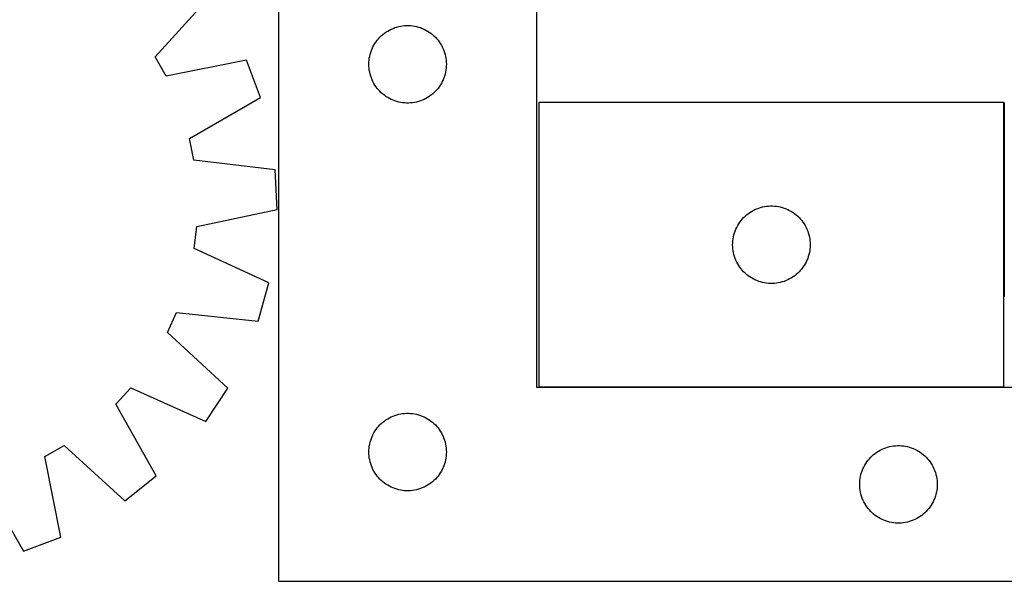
# Model space of a CAD drawing. Header units: millimetres. Extents: x 7 to 1491, y 7 to 477.
# Tile 2 of 5: x 571 to 952, y 7 to 224. Entities that reach past the tile are written whole.
import ezdxf

# ---------------------------------------------------------------- set-up
doc = ezdxf.new("R2010")
doc.units = ezdxf.units.MM
doc.layers.add('COMMON', color=5, linetype='CONTINUOUS', true_color=0x0000ff)
doc.layers.add('CUT', color=7, linetype='CONTINUOUS', true_color=0x000000)

msp = doc.modelspace()

# ---------------------------------------------------------------- linework, layer by layer
at = {"layer": 'COMMON'}
for p, q in [((951.703267, 191.953725), (951.703267, 116.745179)), ((771.603267, 81.853724), (951.603267, 81.853724))]:
    msp.add_line(p, q, dxfattribs=at)
at = {"layer": 'CUT'}
for p, q in [((670.781943, 256.753724), (670.781943, 6.753724)), ((770.781943, 81.753724), (770.781943, 256.753724)), ((623.063842, 209.575193), (644.373077, 233.131323)), ((715.853807, 220.921062), (716.589658, 221.155972)), ((716.589658, 221.155972), (717.336627, 221.352689)), ((717.336627, 221.352689), (718.092732, 221.510693)), ((718.092732, 221.510693), (718.855968, 221.629564)), ((718.855968, 221.629564), (719.624311, 221.708987)), ((719.624311, 221.708987), (720.395724, 221.748751)), ((720.395724, 221.748751), (721.168162, 221.748751)), ((721.168162, 221.748751), (721.939575, 221.708987)), ((721.939575, 221.708987), (722.707918, 221.629564)), ((722.707918, 221.629564), (723.471154, 221.510693)), ((723.471154, 221.510693), (724.227259, 221.352689)), ((724.227259, 221.352689), (724.974227, 221.155972)), ((724.974227, 221.155972), (725.710079, 220.921062)), ((710.03966, 217.222886), (710.592843, 217.762004)), ((710.592843, 217.762004), (711.173045, 218.271931)), ((711.173045, 218.271931), (711.778729, 218.751313)), ((711.778729, 218.751313), (712.408287, 219.198879)), ((712.408287, 219.198879), (713.060051, 219.613443)), ((713.060051, 219.613443), (713.732292, 219.993906)), ((713.732292, 219.993906), (714.423227, 220.339258)), ((714.423227, 220.339258), (715.131025, 220.648583)), ((715.131025, 220.648583), (715.853807, 220.921062)), ((725.710079, 220.921062), (726.432861, 220.648583)), ((726.432861, 220.648583), (727.140659, 220.339258)), ((727.140659, 220.339258), (727.831594, 219.993906)), ((727.831594, 219.993906), (728.503835, 219.613443)), ((728.503835, 219.613443), (729.155599, 219.198879)), ((729.155599, 219.198879), (729.785157, 218.751313)), ((729.785157, 218.751313), (730.390841, 218.271931)), ((730.390841, 218.271931), (730.971043, 217.762004)), ((730.971043, 217.762004), (731.524226, 217.222886)), ((707.037189, 212.760532), (707.364637, 213.460131)), ((707.364637, 213.460131), (707.727664, 214.141945)), ((707.727664, 214.141945), (708.12531, 214.804167)), ((708.12531, 214.804167), (708.556518, 215.44504)), ((708.556518, 215.44504), (709.020146, 216.062866)), ((709.020146, 216.062866), (709.514964, 216.656006)), ((709.514964, 216.656006), (710.03966, 217.222886)), ((731.524226, 217.222886), (732.048922, 216.656006)), ((732.048922, 216.656006), (732.54374, 216.062866)), ((732.54374, 216.062866), (733.007368, 215.44504)), ((733.007368, 215.44504), (733.438576, 214.804167)), ((733.438576, 214.804167), (733.836222, 214.141945)), ((733.836222, 214.141945), (734.199249, 213.460131)), ((734.199249, 213.460131), (734.526696, 212.760532)), ((705.960624, 209.062083), (706.099108, 209.822005)), ((706.099108, 209.822005), (706.276527, 210.573791)), ((706.276527, 210.573791), (706.492412, 211.315446)), ((706.492412, 211.315446), (706.746191, 212.045005)), ((706.746191, 212.045005), (707.037189, 212.760532)), ((734.526696, 212.760532), (734.817695, 212.045005)), ((734.817695, 212.045005), (735.071474, 211.315446)), ((735.071474, 211.315446), (735.287359, 210.573791)), ((735.287359, 210.573791), (735.464778, 209.822005)), ((735.464778, 209.822005), (735.603261, 209.062083)), ((627.29268, 202.116219), (623.063842, 209.575193)), ((658.448343, 208.304871), (627.29268, 202.116219)), ((663.849455, 193.897979), (658.448343, 208.304871)), ((705.781943, 206.753724), (705.801832, 207.525905)), ((705.801832, 205.981543), (705.781943, 206.753724)), ((705.801832, 207.525905), (705.861445, 208.296039)), ((705.861445, 205.211409), (705.801832, 205.981543)), ((705.861445, 208.296039), (705.960624, 209.062083)), ((735.603261, 209.062083), (735.702441, 208.296039)), ((735.702441, 208.296039), (735.762054, 207.525905)), ((735.762054, 205.981543), (735.702441, 205.211409)), ((735.762054, 207.525905), (735.781943, 206.753724)), ((735.781943, 206.753724), (735.762054, 205.981543)), ((705.960624, 204.445365), (705.861445, 205.211409)), ((706.099108, 203.685443), (705.960624, 204.445365)), ((706.276527, 202.933657), (706.099108, 203.685443)), ((706.492412, 202.192001), (706.276527, 202.933657)), ((706.746191, 201.462443), (706.492412, 202.192001)), ((735.071474, 202.192001), (734.817695, 201.462443)), ((735.287359, 202.933657), (735.071474, 202.192001)), ((735.464778, 203.685443), (735.287359, 202.933657)), ((735.603261, 204.445365), (735.464778, 203.685443)), ((735.702441, 205.211409), (735.603261, 204.445365)), ((707.037189, 200.746915), (706.746191, 201.462443)), ((707.364637, 200.047317), (707.037189, 200.746915)), ((707.727664, 199.365503), (707.364637, 200.047317)), ((708.12531, 198.703281), (707.727664, 199.365503)), ((708.556518, 198.062407), (708.12531, 198.703281)), ((733.438576, 198.703281), (733.007368, 198.062407)), ((733.836222, 199.365503), (733.438576, 198.703281)), ((734.199249, 200.047317), (733.836222, 199.365503)), ((734.526696, 200.746915), (734.199249, 200.047317)), ((734.817695, 201.462443), (734.526696, 200.746915)), ((709.020146, 197.444582), (708.556518, 198.062407)), ((709.514964, 196.851442), (709.020146, 197.444582)), ((710.03966, 196.284562), (709.514964, 196.851442)), ((710.592843, 195.745443), (710.03966, 196.284562)), ((711.173045, 195.235517), (710.592843, 195.745443)), ((711.778729, 194.756135), (711.173045, 195.235517)), ((712.408287, 194.308569), (711.778729, 194.756135)), ((729.785157, 194.756135), (729.155599, 194.308569)), ((730.390841, 195.235517), (729.785157, 194.756135)), ((730.971043, 195.745443), (730.390841, 195.235517)), ((731.524226, 196.284562), (730.971043, 195.745443)), ((732.048922, 196.851442), (731.524226, 196.284562)), ((732.54374, 197.444582), (732.048922, 196.851442)), ((733.007368, 198.062407), (732.54374, 197.444582)), ((636.303924, 178.079684), (663.849455, 193.897979)), ((713.060051, 193.894004), (712.408287, 194.308569)), ((713.732292, 193.513542), (713.060051, 193.894004)), ((714.423227, 193.16819), (713.732292, 193.513542)), ((715.131025, 192.858864), (714.423227, 193.16819)), ((715.853807, 192.586385), (715.131025, 192.858864)), ((716.589658, 192.351476), (715.853807, 192.586385)), ((717.336627, 192.154758), (716.589658, 192.351476)), ((718.092732, 191.996755), (717.336627, 192.154758)), ((718.855968, 191.877884), (718.092732, 191.996755)), ((719.624311, 191.798461), (718.855968, 191.877884)), ((720.395724, 191.758697), (719.624311, 191.798461)), ((721.168162, 191.758697), (720.395724, 191.758697)), ((721.939575, 191.798461), (721.168162, 191.758697)), ((722.707918, 191.877884), (721.939575, 191.798461)), ((723.471154, 191.996755), (722.707918, 191.877884)), ((724.227259, 192.154758), (723.471154, 191.996755)), ((724.974227, 192.351476), (724.227259, 192.154758)), ((725.710079, 192.586385), (724.974227, 192.351476)), ((726.432861, 192.858864), (725.710079, 192.586385)), ((727.140659, 193.16819), (726.432861, 192.858864)), ((727.831594, 193.513542), (727.140659, 193.16819)), ((728.503835, 193.894004), (727.831594, 193.513542)), ((729.155599, 194.308569), (728.503835, 193.894004)), ((951.603267, 191.953725), (771.603267, 191.953725)), ((771.603267, 191.953725), (771.603267, 81.953725)), ((951.603267, 81.953725), (951.603267, 191.953725)), ((638.020838, 169.678995), (636.303924, 178.079684)), ((669.564034, 165.937124), (638.020838, 169.678995)), ((670.248822, 150.56632), (669.564034, 165.937124)), ((639.163343, 144.034265), (670.248822, 150.56632)), ((851.994369, 148.471932), (852.600053, 148.951314)), ((852.600053, 148.951314), (853.229611, 149.39888)), ((853.229611, 149.39888), (853.881375, 149.813444)), ((853.881375, 149.813444), (854.553616, 150.193907)), ((854.553616, 150.193907), (855.244551, 150.539259)), ((855.244551, 150.539259), (855.952349, 150.848584)), ((855.952349, 150.848584), (856.675131, 151.121063)), ((856.675131, 151.121063), (857.410983, 151.355973)), ((857.410983, 151.355973), (858.157951, 151.55269)), ((858.157951, 151.55269), (858.914056, 151.710694)), ((858.914056, 151.710694), (859.677292, 151.829565)), ((859.677292, 151.829565), (860.445635, 151.908988)), ((860.445635, 151.908988), (861.217048, 151.948752)), ((861.217048, 151.948752), (861.989486, 151.948752)), ((861.989486, 151.948752), (862.760899, 151.908988)), ((862.760899, 151.908988), (863.529242, 151.829565)), ((863.529242, 151.829565), (864.292478, 151.710694)), ((864.292478, 151.710694), (865.048583, 151.55269)), ((865.048583, 151.55269), (865.795552, 151.355973)), ((865.795552, 151.355973), (866.531403, 151.121063)), ((866.531403, 151.121063), (867.254185, 150.848584)), ((867.254185, 150.848584), (867.961983, 150.539259)), ((867.961983, 150.539259), (868.652918, 150.193907)), ((868.652918, 150.193907), (869.325159, 149.813444)), ((869.325159, 149.813444), (869.976923, 149.39888)), ((869.976923, 149.39888), (870.606481, 148.951314)), ((870.606481, 148.951314), (871.212165, 148.471932)), ((848.548988, 144.341946), (848.946634, 145.004168)), ((848.946634, 145.004168), (849.377842, 145.645041)), ((849.377842, 145.645041), (849.84147, 146.262867)), ((849.84147, 146.262867), (850.336288, 146.856007)), ((850.336288, 146.856007), (850.860984, 147.422887)), ((850.860984, 147.422887), (851.414167, 147.962005)), ((851.414167, 147.962005), (851.994369, 148.471932)), ((871.212165, 148.471932), (871.792367, 147.962005)), ((871.792367, 147.962005), (872.34555, 147.422887)), ((872.34555, 147.422887), (872.870246, 146.856007)), ((872.870246, 146.856007), (873.365064, 146.262867)), ((873.365064, 146.262867), (873.828692, 145.645041)), ((873.828692, 145.645041), (874.2599, 145.004168)), ((874.2599, 145.004168), (874.657546, 144.341946)), ((638.20027, 135.514179), (639.163343, 144.034265)), ((847.097851, 140.773792), (847.313736, 141.515447)), ((847.313736, 141.515447), (847.567515, 142.245006)), ((847.567515, 142.245006), (847.858514, 142.960533)), ((847.858514, 142.960533), (848.185961, 143.660132)), ((848.185961, 143.660132), (848.548988, 144.341946)), ((874.657546, 144.341946), (875.020573, 143.660132)), ((875.020573, 143.660132), (875.348021, 142.960533)), ((875.348021, 142.960533), (875.639019, 142.245006)), ((875.639019, 142.245006), (875.892798, 141.515447)), ((875.892798, 141.515447), (876.108683, 140.773792)), ((846.603267, 136.953725), (846.623156, 137.725906)), ((846.623156, 137.725906), (846.682769, 138.49604)), ((846.682769, 138.49604), (846.781949, 139.262084)), ((846.781949, 139.262084), (846.920432, 140.022006)), ((846.920432, 140.022006), (847.097851, 140.773792)), ((876.108683, 140.773792), (876.286102, 140.022006)), ((876.286102, 140.022006), (876.424586, 139.262084)), ((876.424586, 139.262084), (876.523765, 138.49604)), ((876.523765, 138.49604), (876.583378, 137.725906)), ((876.583378, 137.725906), (876.603267, 136.953725)), ((667.043329, 122.208065), (638.20027, 135.514179)), ((846.623156, 136.181544), (846.603267, 136.953725)), ((846.682769, 135.41141), (846.623156, 136.181544)), ((846.781949, 134.645366), (846.682769, 135.41141)), ((846.920432, 133.885444), (846.781949, 134.645366)), ((847.097851, 133.133658), (846.920432, 133.885444)), ((876.286102, 133.885444), (876.108683, 133.133658)), ((876.424586, 134.645366), (876.286102, 133.885444)), ((876.523765, 135.41141), (876.424586, 134.645366)), ((876.583378, 136.181544), (876.523765, 135.41141)), ((876.603267, 136.953725), (876.583378, 136.181544)), ((847.313736, 132.392002), (847.097851, 133.133658)), ((847.567515, 131.662444), (847.313736, 132.392002)), ((847.858514, 130.946916), (847.567515, 131.662444)), ((848.185961, 130.247318), (847.858514, 130.946916)), ((848.548988, 129.565504), (848.185961, 130.247318)), ((875.020573, 130.247318), (874.657546, 129.565504)), ((875.348021, 130.946916), (875.020573, 130.247318)), ((875.639019, 131.662444), (875.348021, 130.946916)), ((875.892798, 132.392002), (875.639019, 131.662444)), ((876.108683, 133.133658), (875.892798, 132.392002)), ((848.946634, 128.903282), (848.548988, 129.565504)), ((849.377842, 128.262408), (848.946634, 128.903282)), ((849.84147, 127.644583), (849.377842, 128.262408)), ((850.336288, 127.051443), (849.84147, 127.644583)), ((850.860984, 126.484563), (850.336288, 127.051443)), ((851.414167, 125.945444), (850.860984, 126.484563)), ((851.994369, 125.435518), (851.414167, 125.945444)), ((871.792367, 125.945444), (871.212165, 125.435518)), ((872.34555, 126.484563), (871.792367, 125.945444)), ((872.870246, 127.051443), (872.34555, 126.484563)), ((873.365064, 127.644583), (872.870246, 127.051443)), ((873.828692, 128.262408), (873.365064, 127.644583)), ((874.2599, 128.903282), (873.828692, 128.262408)), ((874.657546, 129.565504), (874.2599, 128.903282)), ((662.944762, 107.377951), (667.043329, 122.208065)), ((852.600053, 124.956136), (851.994369, 125.435518)), ((853.229611, 124.50857), (852.600053, 124.956136)), ((853.881375, 124.094005), (853.229611, 124.50857)), ((854.553616, 123.713543), (853.881375, 124.094005)), ((855.244551, 123.368191), (854.553616, 123.713543)), ((855.952349, 123.058865), (855.244551, 123.368191)), ((856.675131, 122.786386), (855.952349, 123.058865)), ((857.410983, 122.551477), (856.675131, 122.786386)), ((858.157951, 122.354759), (857.410983, 122.551477)), ((858.914056, 122.196756), (858.157951, 122.354759)), ((859.677292, 122.077885), (858.914056, 122.196756)), ((860.445635, 121.998462), (859.677292, 122.077885)), ((861.217048, 121.958698), (860.445635, 121.998462)), ((862.760899, 121.998462), (861.989486, 121.958698)), ((863.529242, 122.077885), (862.760899, 121.998462)), ((864.292478, 122.196756), (863.529242, 122.077885)), ((865.048583, 122.354759), (864.292478, 122.196756)), ((865.795552, 122.551477), (865.048583, 122.354759)), ((866.531403, 122.786386), (865.795552, 122.551477)), ((867.254185, 123.058865), (866.531403, 122.786386)), ((867.961983, 123.368191), (867.254185, 123.058865)), ((868.652918, 123.713543), (867.961983, 123.368191)), ((869.325159, 124.094005), (868.652918, 123.713543)), ((869.976923, 124.50857), (869.325159, 124.094005)), ((870.606481, 124.956136), (869.976923, 124.50857)), ((871.212165, 125.435518), (870.606481, 124.956136)), ((861.989486, 121.958698), (861.217048, 121.958698)), ((627.813411, 102.966061), (631.362199, 110.771538)), ((631.362199, 110.771538), (662.944762, 107.377951)), ((651.132975, 81.398199), (627.813411, 102.966061)), ((607.876999, 75.220677), (613.664122, 81.547491)), ((613.664122, 81.547491), (642.652249, 68.560449)), ((642.652249, 68.560449), (651.132975, 81.398199)), ((970.781943, 81.753724), (770.781943, 81.753724)), ((771.603267, 81.953725), (951.603267, 81.953725)), ((623.390386, 47.50228), (607.876999, 75.220677)), ((711.173045, 68.271931), (711.778729, 68.751313)), ((711.778729, 68.751313), (712.408287, 69.198879)), ((712.408287, 69.198879), (713.060051, 69.613443)), ((713.060051, 69.613443), (713.732292, 69.993906)), ((713.732292, 69.993906), (714.423227, 70.339258)), ((714.423227, 70.339258), (715.131025, 70.648583)), ((715.131025, 70.648583), (715.853807, 70.921062)), ((715.853807, 70.921062), (716.589658, 71.155972)), ((716.589658, 71.155972), (717.336627, 71.352689)), ((717.336627, 71.352689), (718.092732, 71.510693)), ((718.092732, 71.510693), (718.855968, 71.629564)), ((718.855968, 71.629564), (719.624311, 71.708987)), ((719.624311, 71.708987), (720.395724, 71.748751)), ((720.395724, 71.748751), (721.168162, 71.748751)), ((721.168162, 71.748751), (721.939575, 71.708987)), ((721.939575, 71.708987), (722.707918, 71.629564)), ((722.707918, 71.629564), (723.471154, 71.510693)), ((723.471154, 71.510693), (724.227259, 71.352689)), ((724.227259, 71.352689), (724.974227, 71.155972)), ((724.974227, 71.155972), (725.710079, 70.921062)), ((725.710079, 70.921062), (726.432861, 70.648583)), ((726.432861, 70.648583), (727.140659, 70.339258)), ((727.140659, 70.339258), (727.831594, 69.993906)), ((727.831594, 69.993906), (728.503835, 69.613443)), ((728.503835, 69.613443), (729.155599, 69.198879)), ((729.155599, 69.198879), (729.785157, 68.751313)), ((729.785157, 68.751313), (730.390841, 68.271931)), ((707.727664, 64.141945), (708.12531, 64.804167)), ((708.12531, 64.804167), (708.556518, 65.44504)), ((708.556518, 65.44504), (709.020146, 66.062866)), ((709.020146, 66.062866), (709.514964, 66.656006)), ((709.514964, 66.656006), (710.03966, 67.222886)), ((710.03966, 67.222886), (710.592843, 67.762004)), ((710.592843, 67.762004), (711.173045, 68.271931)), ((730.390841, 68.271931), (730.971043, 67.762004)), ((730.971043, 67.762004), (731.524226, 67.222886)), ((731.524226, 67.222886), (732.048922, 66.656006)), ((732.048922, 66.656006), (732.54374, 66.062866)), ((732.54374, 66.062866), (733.007368, 65.44504)), ((733.007368, 65.44504), (733.438576, 64.804167)), ((733.438576, 64.804167), (733.836222, 64.141945)), ((706.276527, 60.573791), (706.492412, 61.315446)), ((706.492412, 61.315446), (706.746191, 62.045005)), ((706.746191, 62.045005), (707.037189, 62.760532)), ((707.037189, 62.760532), (707.364637, 63.460131)), ((707.364637, 63.460131), (707.727664, 64.141945)), ((733.836222, 64.141945), (734.199249, 63.460131)), ((734.199249, 63.460131), (734.526696, 62.760532)), ((734.526696, 62.760532), (734.817695, 62.045005)), ((734.817695, 62.045005), (735.071474, 61.315446)), ((735.071474, 61.315446), (735.287359, 60.573791)), ((580.342549, 54.993939), (587.801523, 59.222777)), ((587.801523, 59.222777), (611.357653, 37.913542)), ((705.781943, 56.753724), (705.801832, 57.525905)), ((705.801832, 57.525905), (705.861445, 58.296039)), ((705.861445, 58.296039), (705.960624, 59.062083)), ((705.960624, 59.062083), (706.099108, 59.822005)), ((706.099108, 59.822005), (706.276527, 60.573791)), ((735.287359, 60.573791), (735.464778, 59.822005)), ((735.464778, 59.822005), (735.603261, 59.062083)), ((735.603261, 59.062083), (735.702441, 58.296039)), ((735.702441, 58.296039), (735.762054, 57.525905)), ((735.762054, 57.525905), (735.781943, 56.753724)), ((903.060051, 57.113443), (903.732292, 57.493906)), ((903.732292, 57.493906), (904.423227, 57.839258)), ((904.423227, 57.839258), (905.131025, 58.148583)), ((905.131025, 58.148583), (905.853807, 58.421062)), ((905.853807, 58.421062), (906.589658, 58.655972)), ((906.589658, 58.655972), (907.336627, 58.852689)), ((907.336627, 58.852689), (908.092732, 59.010693)), ((908.092732, 59.010693), (908.855968, 59.129564)), ((908.855968, 59.129564), (909.624311, 59.208987)), ((909.624311, 59.208987), (910.395724, 59.248751)), ((910.395724, 59.248751), (911.168162, 59.248751)), ((911.168162, 59.248751), (911.939575, 59.208987)), ((911.939575, 59.208987), (912.707918, 59.129564)), ((912.707918, 59.129564), (913.471154, 59.010693)), ((913.471154, 59.010693), (914.227259, 58.852689)), ((914.227259, 58.852689), (914.974227, 58.655972)), ((914.974227, 58.655972), (915.710079, 58.421062)), ((915.710079, 58.421062), (916.432861, 58.148583)), ((916.432861, 58.148583), (917.140659, 57.839258)), ((917.140659, 57.839258), (917.831594, 57.493906)), ((917.831594, 57.493906), (918.503835, 57.113443)), ((586.531202, 23.838276), (580.342549, 54.993939)), ((705.801832, 55.981543), (705.781943, 56.753724)), ((705.861445, 55.211409), (705.801832, 55.981543)), ((705.960624, 54.445365), (705.861445, 55.211409)), ((706.099108, 53.685443), (705.960624, 54.445365)), ((706.276527, 52.933657), (706.099108, 53.685443)), ((735.464778, 53.685443), (735.287359, 52.933657)), ((735.603261, 54.445365), (735.464778, 53.685443)), ((735.702441, 55.211409), (735.603261, 54.445365)), ((735.762054, 55.981543), (735.702441, 55.211409)), ((735.781943, 56.753724), (735.762054, 55.981543)), ((898.556518, 52.94504), (899.020146, 53.562866)), ((899.020146, 53.562866), (899.514964, 54.156006)), ((899.514964, 54.156006), (900.03966, 54.722886)), ((900.03966, 54.722886), (900.592843, 55.262004)), ((900.592843, 55.262004), (901.173045, 55.771931)), ((901.173045, 55.771931), (901.778729, 56.251313)), ((901.778729, 56.251313), (902.408287, 56.698879)), ((902.408287, 56.698879), (903.060051, 57.113443)), ((918.503835, 57.113443), (919.155599, 56.698879)), ((919.155599, 56.698879), (919.785157, 56.251313)), ((919.785157, 56.251313), (920.390841, 55.771931)), ((920.390841, 55.771931), (920.971043, 55.262004)), ((920.971043, 55.262004), (921.524226, 54.722886)), ((921.524226, 54.722886), (922.048922, 54.156006)), ((922.048922, 54.156006), (922.54374, 53.562866)), ((922.54374, 53.562866), (923.007368, 52.94504)), ((706.492412, 52.192001), (706.276527, 52.933657)), ((706.746191, 51.462443), (706.492412, 52.192001)), ((707.037189, 50.746915), (706.746191, 51.462443)), ((707.364637, 50.047317), (707.037189, 50.746915)), ((707.727664, 49.365503), (707.364637, 50.047317)), ((734.199249, 50.047317), (733.836222, 49.365503)), ((734.526696, 50.746915), (734.199249, 50.047317)), ((734.817695, 51.462443), (734.526696, 50.746915)), ((735.071474, 52.192001), (734.817695, 51.462443)), ((735.287359, 52.933657), (735.071474, 52.192001)), ((896.746191, 49.545005), (897.037189, 50.260532)), ((897.037189, 50.260532), (897.364637, 50.960131)), ((897.364637, 50.960131), (897.727664, 51.641945)), ((897.727664, 51.641945), (898.12531, 52.304167)), ((898.12531, 52.304167), (898.556518, 52.94504)), ((923.007368, 52.94504), (923.438576, 52.304167)), ((923.438576, 52.304167), (923.836222, 51.641945)), ((923.836222, 51.641945), (924.199249, 50.960131)), ((924.199249, 50.960131), (924.526696, 50.260532)), ((924.526696, 50.260532), (924.817695, 49.545005)), ((556.306015, 45.982695), (572.12431, 18.437164)), ((611.357653, 37.913542), (623.390386, 47.50228)), ((708.12531, 48.703281), (707.727664, 49.365503)), ((708.556518, 48.062407), (708.12531, 48.703281)), ((709.020146, 47.444582), (708.556518, 48.062407)), ((709.514964, 46.851442), (709.020146, 47.444582)), ((710.03966, 46.284562), (709.514964, 46.851442)), ((710.592843, 45.745443), (710.03966, 46.284562)), ((711.173045, 45.235517), (710.592843, 45.745443)), ((730.971043, 45.745443), (730.390841, 45.235517)), ((731.524226, 46.284562), (730.971043, 45.745443)), ((732.048922, 46.851442), (731.524226, 46.284562)), ((732.54374, 47.444582), (732.048922, 46.851442)), ((733.007368, 48.062407), (732.54374, 47.444582)), ((733.438576, 48.703281), (733.007368, 48.062407)), ((733.836222, 49.365503), (733.438576, 48.703281)), ((895.801832, 45.025905), (895.861445, 45.796039)), ((895.861445, 45.796039), (895.960624, 46.562083)), ((895.960624, 46.562083), (896.099108, 47.322005)), ((896.099108, 47.322005), (896.276527, 48.073791)), ((896.276527, 48.073791), (896.492412, 48.815446)), ((896.492412, 48.815446), (896.746191, 49.545005)), ((924.817695, 49.545005), (925.071474, 48.815446)), ((925.071474, 48.815446), (925.287359, 48.073791)), ((925.287359, 48.073791), (925.464778, 47.322005)), ((925.464778, 47.322005), (925.603261, 46.562083)), ((925.603261, 46.562083), (925.702441, 45.796039)), ((925.702441, 45.796039), (925.762054, 45.025905)), ((711.778729, 44.756135), (711.173045, 45.235517)), ((712.408287, 44.308569), (711.778729, 44.756135)), ((713.060051, 43.894004), (712.408287, 44.308569)), ((713.732292, 43.513542), (713.060051, 43.894004)), ((714.423227, 43.16819), (713.732292, 43.513542)), ((715.131025, 42.858864), (714.423227, 43.16819)), ((715.853807, 42.586385), (715.131025, 42.858864)), ((716.589658, 42.351476), (715.853807, 42.586385)), ((717.336627, 42.154758), (716.589658, 42.351476)), ((718.092732, 41.996755), (717.336627, 42.154758)), ((718.855968, 41.877884), (718.092732, 41.996755)), ((723.471154, 41.996755), (722.707918, 41.877884)), ((724.227259, 42.154758), (723.471154, 41.996755)), ((724.974227, 42.351476), (724.227259, 42.154758)), ((725.710079, 42.586385), (724.974227, 42.351476)), ((726.432861, 42.858864), (725.710079, 42.586385)), ((727.140659, 43.16819), (726.432861, 42.858864)), ((727.831594, 43.513542), (727.140659, 43.16819)), ((728.503835, 43.894004), (727.831594, 43.513542)), ((729.155599, 44.308569), (728.503835, 43.894004)), ((729.785157, 44.756135), (729.155599, 44.308569)), ((730.390841, 45.235517), (729.785157, 44.756135)), ((895.781943, 44.253724), (895.801832, 45.025905)), ((895.801832, 43.481543), (895.781943, 44.253724)), ((895.861445, 42.711409), (895.801832, 43.481543)), ((895.960624, 41.945365), (895.861445, 42.711409)), ((896.099108, 41.185443), (895.960624, 41.945365)), ((925.603261, 41.945365), (925.464778, 41.185443)), ((925.702441, 42.711409), (925.603261, 41.945365)), ((925.762054, 43.481543), (925.702441, 42.711409)), ((925.762054, 45.025905), (925.781943, 44.253724)), ((925.781943, 44.253724), (925.762054, 43.481543)), ((719.624311, 41.798461), (718.855968, 41.877884)), ((720.395724, 41.758697), (719.624311, 41.798461)), ((721.168162, 41.758697), (720.395724, 41.758697)), ((721.939575, 41.798461), (721.168162, 41.758697)), ((722.707918, 41.877884), (721.939575, 41.798461)), ((896.276527, 40.433657), (896.099108, 41.185443)), ((896.492412, 39.692001), (896.276527, 40.433657)), ((896.746191, 38.962443), (896.492412, 39.692001)), ((897.037189, 38.246915), (896.746191, 38.962443)), ((897.364637, 37.547317), (897.037189, 38.246915)), ((924.526696, 38.246915), (924.199249, 37.547317)), ((924.817695, 38.962443), (924.526696, 38.246915)), ((925.071474, 39.692001), (924.817695, 38.962443)), ((925.287359, 40.433657), (925.071474, 39.692001)), ((925.464778, 41.185443), (925.287359, 40.433657)), ((897.727664, 36.865503), (897.364637, 37.547317)), ((898.12531, 36.203281), (897.727664, 36.865503)), ((898.556518, 35.562407), (898.12531, 36.203281)), ((899.020146, 34.944582), (898.556518, 35.562407)), ((899.514964, 34.351442), (899.020146, 34.944582)), ((900.03966, 33.784562), (899.514964, 34.351442)), ((922.048922, 34.351442), (921.524226, 33.784562)), ((922.54374, 34.944582), (922.048922, 34.351442)), ((923.007368, 35.562407), (922.54374, 34.944582)), ((923.438576, 36.203281), (923.007368, 35.562407)), ((923.836222, 36.865503), (923.438576, 36.203281)), ((924.199249, 37.547317), (923.836222, 36.865503)), ((900.592843, 33.245443), (900.03966, 33.784562)), ((901.173045, 32.735517), (900.592843, 33.245443)), ((901.778729, 32.256135), (901.173045, 32.735517)), ((902.408287, 31.808569), (901.778729, 32.256135)), ((903.060051, 31.394004), (902.408287, 31.808569)), ((903.732292, 31.013542), (903.060051, 31.394004)), ((904.423227, 30.66819), (903.732292, 31.013542)), ((905.131025, 30.358864), (904.423227, 30.66819)), ((917.140659, 30.66819), (916.432861, 30.358864)), ((917.831594, 31.013542), (917.140659, 30.66819)), ((918.503835, 31.394004), (917.831594, 31.013542)), ((919.155599, 31.808569), (918.503835, 31.394004)), ((919.785157, 32.256135), (919.155599, 31.808569)), ((920.390841, 32.735517), (919.785157, 32.256135)), ((920.971043, 33.245443), (920.390841, 32.735517)), ((921.524226, 33.784562), (920.971043, 33.245443)), ((905.853807, 30.086385), (905.131025, 30.358864)), ((906.589658, 29.851476), (905.853807, 30.086385)), ((907.336627, 29.654758), (906.589658, 29.851476)), ((908.092732, 29.496755), (907.336627, 29.654758)), ((908.855968, 29.377884), (908.092732, 29.496755)), ((909.624311, 29.298461), (908.855968, 29.377884)), ((910.395724, 29.258697), (909.624311, 29.298461)), ((911.168162, 29.258697), (910.395724, 29.258697)), ((911.939575, 29.298461), (911.168162, 29.258697)), ((912.707918, 29.377884), (911.939575, 29.298461)), ((913.471154, 29.496755), (912.707918, 29.377884)), ((914.227259, 29.654758), (913.471154, 29.496755)), ((914.974227, 29.851476), (914.227259, 29.654758)), ((915.710079, 30.086385), (914.974227, 29.851476)), ((916.432861, 30.358864), (915.710079, 30.086385)), ((572.12431, 18.437164), (586.531202, 23.838276)), ((670.781943, 6.753724), (970.781943, 6.753724))]:
    msp.add_line(p, q, dxfattribs=at)

doc.saveas('drawing.dxf')
